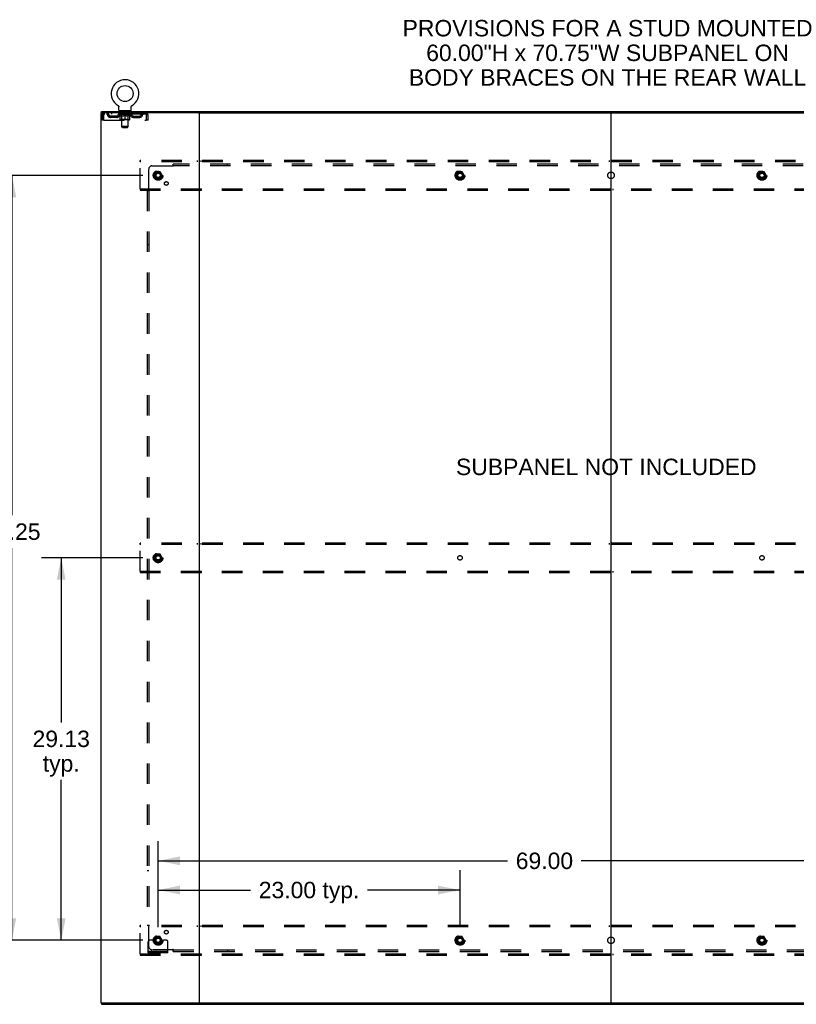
# Model space of a CAD drawing. Header units: inches. Extents: x 0 to 283, y 0 to 183.
# Tile 75 of 76: x 194 to 253, y 61 to 136. Entities that reach past the tile are written whole.
import ezdxf

# ---------------------------------------------------------------- set-up
doc = ezdxf.new("R2010")
doc.units = ezdxf.units.IN
doc.header["$LTSCALE"] = 15.583333
doc.header["$MEASUREMENT"] = 0
doc.linetypes.add('DOT', pattern=[0.2, 0.1, -0.1])
doc.linetypes.add('HIDDEN', pattern=[0.2, 0.1, -0.1])
doc.layers.get('0').update_dxf_attribs({"linetype": 'CONTINUOUS'})
for name, color, linetype in [('DEFAULT_2', 8, 'HIDDEN'), ('DIMENSIONS', 7, 'CONTINUOUS'), ('SUBPANEL', 7, 'CONTINUOUS')]:
    doc.layers.add(name, color=color, linetype=linetype)
doc.styles.get("Standard").update_dxf_attribs({"font": 'arial.ttf'})
doc.dimstyles.new('DIMSTYLE_1', dxfattribs={"dimtxt": 1.25, "dimasz": 1.666667, "dimexe": 0.09, "dimexo": 0.07, "dimgap": 0.0375, "dimtad": 0, "dimtih": 1, "dimtoh": 1, "dimzin": 4, "dimdsep": 46, "dimtxsty": 'Standard', "dimblk": '_FILLED', "dimblk1": '_FILLED', "dimblk2": '_FILLED', "dimcen": 0.09, "dimadec": 3, "dimazin": 1, "dimtfac": 1, "dimtdec": 3, "dimtofl": 0, "dimtmove": 0, "dimatfit": 3, "dimldrblk": '_FILLED', "dimfxl": 0, "dimtolj": 1, "dimtzin": 4, "dimarcsym": 0})

# ---------------------------------------------------------------- blocks, each defined once
blk = doc.blocks.new('_FILLED')
at = {"color": 0, "linetype": 'ByBlock'}
blk.add_solid([(0, 0), (-1, 0.2), (-1, -0.2)], dxfattribs=at)
blk = doc.blocks.new('*D3')
at = {"layer": 'DIMENSIONS', "color": 2, "linetype": 'Continuous'}
for p, q in [((204.822, 67.171), (204.822, 71.498)), ((227.822, 67.171), (227.822, 71.498)), ((204.822, 69.998), (211.866, 69.998)), ((227.822, 69.998), (220.779, 69.998))]:
    blk.add_line(p, q, dxfattribs=at)
at = {"layer": 'DIMENSIONS', "color": 2, "linetype": 'Continuous', "xscale": 1.6666666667, "yscale": 1.6666666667, "zscale": 1.6666666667, "rotation": 180}
blk.add_blockref('_FILLED', (204.822, 69.998), dxfattribs=at)
at = {"layer": 'DIMENSIONS', "color": 2, "linetype": 'Continuous', "xscale": 1.6666666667, "yscale": 1.6666666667, "zscale": 1.6666666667}
blk.add_blockref('_FILLED', (227.822, 69.998), dxfattribs=at)
at = {"layer": 'DIMENSIONS', "color": 2, "linetype": 'Continuous', "insert": (216.322, 70.623), "char_height": 1.25, "width": 7.66264, "attachment_point": 2, "line_spacing_factor": 0.9}
blk.add_mtext('23.00 typ.', dxfattribs=at)
blk = doc.blocks.new('*D4')
at = {"layer": 'DIMENSIONS', "color": 2, "linetype": 'Continuous'}
for p, q in [((203.656, 124.42), (192.179, 124.42)), ((193.679, 124.42), (193.679, 98.537)), ((193.679, 66.17), (193.679, 96.037)), ((203.656, 66.17), (192.179, 66.17))]:
    blk.add_line(p, q, dxfattribs=at)
at = {"layer": 'DIMENSIONS', "color": 2, "linetype": 'Continuous', "xscale": 1.6666666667, "yscale": 1.6666666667, "zscale": 1.6666666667}
for p, rotation in [((193.679, 124.42), 90), ((193.679, 66.17), 270)]:
    blk.add_blockref('_FILLED', p, dxfattribs=dict(at, rotation=rotation))
at = {"layer": 'DIMENSIONS', "color": 2, "linetype": 'Continuous', "insert": (193.679, 97.912), "char_height": 1.25, "width": 4.36803, "attachment_point": 2, "line_spacing_factor": 0.9}
blk.add_mtext('58.25', dxfattribs=at)
blk = doc.blocks.new('*D5')
at = {"layer": 'DIMENSIONS', "color": 2, "linetype": 'Continuous'}
for p, q in [((204.822, 67.171), (204.822, 73.721)), ((273.822, 67.171), (273.822, 73.721)), ((204.822, 72.221), (231.443, 72.221)), ((273.822, 72.221), (237.061, 72.221))]:
    blk.add_line(p, q, dxfattribs=at)
at = {"layer": 'DIMENSIONS', "color": 2, "linetype": 'Continuous', "xscale": 1.6666666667, "yscale": 1.6666666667, "zscale": 1.6666666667, "rotation": 180}
blk.add_blockref('_FILLED', (204.822, 72.221), dxfattribs=at)
at = {"layer": 'DIMENSIONS', "color": 2, "linetype": 'Continuous', "xscale": 1.6666666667, "yscale": 1.6666666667, "zscale": 1.6666666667}
blk.add_blockref('_FILLED', (273.822, 72.221), dxfattribs=at)
at = {"layer": 'DIMENSIONS', "color": 2, "linetype": 'Continuous', "insert": (234.252, 72.846), "char_height": 1.25, "width": 4.36803, "attachment_point": 2, "line_spacing_factor": 0.9}
blk.add_mtext('69.00', dxfattribs=at)
blk = doc.blocks.new('*D6')
at = {"layer": 'DIMENSIONS', "color": 2, "linetype": 'Continuous'}
for p, q in [((203.656, 95.295), (195.94, 95.295)), ((197.44, 95.295), (197.44, 82.76)), ((197.44, 66.17), (197.44, 78.385)), ((203.656, 66.17), (195.94, 66.17))]:
    blk.add_line(p, q, dxfattribs=at)
at = {"layer": 'DIMENSIONS', "color": 2, "linetype": 'Continuous', "xscale": 1.6666666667, "yscale": 1.6666666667, "zscale": 1.6666666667}
for p, rotation in [((197.44, 95.295), 90), ((197.44, 66.17), 270)]:
    blk.add_blockref('_FILLED', p, dxfattribs=dict(at, rotation=rotation))
at = {"layer": 'DIMENSIONS', "color": 2, "linetype": 'Continuous', "insert": (197.44, 82.135), "char_height": 1.25, "width": 4.36803, "attachment_point": 2, "line_spacing_factor": 0.9}
blk.add_mtext('29.13\\Ptyp.', dxfattribs=at)

msp = doc.modelspace()

# ---------------------------------------------------------------- linework, layer by layer
at = {"color": 7, "linetype": 'Continuous'}
for p, q in [((201.765, 129.741), (201.765, 129.741)), ((201.765, 129.741), (201.768, 129.739)), ((201.768, 129.739), (201.771, 129.738)), ((201.771, 129.738), (201.772, 129.737)), ((201.772, 129.737), (201.776, 129.734)), ((201.776, 129.734), (201.779, 129.731)), ((201.779, 129.731), (201.783, 129.729)), ((201.783, 129.729), (201.786, 129.726)), ((201.786, 129.726), (201.789, 129.723)), ((201.789, 129.723), (201.792, 129.72)), ((201.792, 129.72), (201.795, 129.716)), ((201.795, 129.716), (201.798, 129.713)), ((202.805, 129.713), (202.808, 129.716)), ((202.808, 129.716), (202.811, 129.72)), ((202.811, 129.72), (202.814, 129.723)), ((202.814, 129.723), (202.817, 129.726)), ((202.817, 129.726), (202.82, 129.729)), ((202.82, 129.729), (202.823, 129.731)), ((202.823, 129.731), (202.827, 129.734)), ((202.827, 129.734), (202.83, 129.737)), ((202.83, 129.737), (202.832, 129.738)), ((202.83, 129.737), (202.832, 129.738)), ((202.832, 129.738), (202.835, 129.739)), ((202.835, 129.739), (202.838, 129.741)), ((202.838, 129.741), (202.838, 129.741)), ((200.499, 129.191), (200.499, 129.295)), ((201.798, 129.713), (201.8, 129.71)), ((201.8, 129.71), (201.803, 129.706)), ((201.803, 129.706), (201.805, 129.703)), ((201.805, 129.703), (201.808, 129.699)), ((201.808, 129.699), (201.81, 129.695)), ((201.81, 129.695), (201.812, 129.691)), ((201.812, 129.692), (201.814, 129.688)), ((201.814, 129.688), (201.816, 129.684)), ((201.816, 129.684), (201.818, 129.68)), ((201.817, 129.68), (201.819, 129.676)), ((201.819, 129.676), (201.82, 129.671)), ((201.826, 129.642), (201.826, 129.637)), ((201.826, 129.637), (201.826, 129.634)), ((201.826, 129.385), (201.826, 129.634)), ((201.864, 129.325), (201.864, 129.295)), ((202.739, 129.325), (201.864, 129.325)), ((202.739, 129.325), (202.739, 129.295)), ((202.776, 129.385), (202.776, 129.634)), ((202.781, 129.667), (202.782, 129.672)), ((202.782, 129.671), (202.784, 129.676)), ((202.784, 129.676), (202.785, 129.68)), ((202.785, 129.68), (202.787, 129.684)), ((202.787, 129.684), (202.789, 129.688)), ((202.789, 129.688), (202.791, 129.692)), ((202.79, 129.691), (202.793, 129.695)), ((202.793, 129.695), (202.795, 129.699)), ((202.795, 129.699), (202.797, 129.703)), ((202.797, 129.703), (202.8, 129.706)), ((202.8, 129.706), (202.802, 129.71)), ((202.802, 129.71), (202.805, 129.713)), ((207.888, 129.191), (270.756, 129.191)), ((239.322, 129.191), (239.322, 61.399)), ((200.499, 61.399), (200.499, 61.295)), ((207.888, 61.399), (270.756, 61.399))]:
    msp.add_line(p, q, dxfattribs=at)
at = {"color": 3, "linetype": 'Continuous'}
for p, q in [((200.447, 129.191), (200.447, 61.399)), ((207.888, 129.191), (200.447, 129.191)), ((200.499, 129.295), (278.145, 129.295)), ((207.947, 129.191), (207.947, 61.399)), ((200.447, 61.399), (207.888, 61.399)), ((200.499, 61.295), (278.145, 61.295))]:
    msp.add_line(p, q, dxfattribs=at)
at = {"color": 7, "linetype": 'Continuous'}
for points in [[(201.82, 129.672), (201.822, 129.667), (201.823, 129.663), (201.824, 129.659), (201.825, 129.655), (201.825, 129.65), (201.826, 129.646), (201.826, 129.642), (201.826, 129.637)], [(202.776, 129.634), (202.776, 129.637), (202.777, 129.642), (202.777, 129.646), (202.777, 129.65), (202.778, 129.655), (202.779, 129.659), (202.78, 129.663), (202.781, 129.667)], [(202.776, 129.637), (202.777, 129.642), (202.777, 129.646), (202.777, 129.65), (202.778, 129.655)]]:
    msp.add_lwpolyline(points, dxfattribs=at)
msp.add_circle((202.301, 130.649), 0.609, dxfattribs=at)
for centre, radius, start, end in [((202.301, 130.649), 1.054, 300.39933, 239.60066), ((201.886, 129.385), 0.06, 180, 270), ((202.716, 129.385), 0.06, 270, 360)]:
    msp.add_arc(centre, radius, start, end, dxfattribs=at)
at = {"layer": 'DEFAULT_2', "color": 8, "linetype": 'HIDDEN'}
for p, q in [((201.771, 129.738), (201.772, 129.737)), ((200.551, 129.024), (200.551, 128.628)), ((200.551, 129.024), (200.655, 129.024)), ((200.655, 129.024), (200.655, 128.628)), ((200.685, 128.628), (200.685, 129.024)), ((200.718, 129.191), (200.718, 129.087)), ((203.884, 129.087), (200.718, 129.087)), ((201.27, 129.191), (201.27, 129.087)), ((201.795, 129.049), (201.795, 129.087)), ((201.922, 128.96), (201.795, 129.049)), ((202.807, 129.049), (201.795, 129.049)), ((201.803, 129.081), (201.803, 129.087)), ((201.81, 129.079), (201.81, 129.081)), ((201.81, 129.079), (202.793, 129.079)), ((201.817, 129.079), (201.817, 129.081)), ((201.818, 129.079), (201.818, 129.081)), ((201.826, 129.081), (201.826, 129.087)), ((201.839, 129.079), (201.839, 129.081)), ((201.84, 129.079), (201.84, 129.081)), ((201.863, 129.081), (201.863, 129.087)), ((201.864, 129.087), (201.864, 129.191)), ((201.874, 129.079), (201.874, 129.081)), ((201.877, 129.079), (201.877, 129.081)), ((202.04, 129.081), (201.879, 129.081)), ((201.914, 129.081), (201.914, 129.087)), ((201.915, 129.079), (201.915, 129.081)), ((201.915, 129.079), (201.915, 129.081)), ((201.918, 129.079), (201.918, 129.081)), ((201.923, 129.079), (201.923, 129.081)), ((201.923, 129.079), (201.923, 129.081)), ((201.926, 129.079), (201.926, 129.081)), ((201.929, 129.079), (201.929, 129.082)), ((201.931, 128.67), (201.931, 128.995)), ((201.932, 129.079), (201.932, 129.081)), ((201.944, 129.079), (201.944, 129.081)), ((201.956, 129.325), (201.956, 129.295)), ((201.958, 129.079), (201.958, 129.083)), ((201.958, 129.079), (201.958, 129.081)), ((201.975, 129.079), (201.975, 129.081)), ((201.976, 129.081), (201.976, 129.087)), ((201.984, 129.079), (201.984, 129.081)), ((201.987, 129.079), (201.987, 129.081)), ((201.991, 129.235), (201.991, 129.315)), ((201.994, 129.079), (201.994, 129.081)), ((202.06, 129.225), (202.001, 129.225)), ((202.003, 129.079), (202.003, 129.084)), ((202.016, 129.079), (202.016, 129.081)), ((202.018, 129.079), (202.018, 129.081)), ((202.04, 129.079), (202.04, 129.081)), ((202.094, 129.081), (202.044, 129.081)), ((202.048, 129.081), (202.048, 129.087)), ((202.051, 128.672), (202.051, 129.047)), ((202.052, 128.135), (202.052, 129.215)), ((202.054, 129.079), (202.054, 129.081)), ((202.057, 129.079), (202.057, 129.081)), ((202.062, 129.079), (202.062, 129.085)), ((202.065, 129.079), (202.065, 129.081)), ((202.074, 129.079), (202.074, 129.081)), ((202.094, 129.079), (202.094, 129.081)), ((202.153, 129.081), (202.106, 129.081)), ((202.122, 129.079), (202.122, 129.081)), ((202.128, 129.081), (202.128, 129.087)), ((202.131, 129.079), (202.131, 129.081)), ((202.133, 129.079), (202.133, 129.086)), ((202.135, 129.079), (202.135, 129.081)), ((202.141, 129.079), (202.141, 129.081)), ((202.153, 129.079), (202.153, 129.081)), ((202.218, 129.081), (202.174, 129.081)), ((202.185, 129.079), (202.185, 129.081)), ((202.21, 129.081), (202.272, 129.085)), ((202.213, 129.081), (202.213, 129.087)), ((202.214, 129.086), (202.213, 129.087)), ((202.214, 129.081), (202.214, 129.086)), ((202.214, 129.079), (202.214, 129.081)), ((202.217, 129.079), (202.217, 129.081)), ((202.218, 129.079), (202.218, 129.081)), ((202.218, 129.079), (202.218, 129.081)), ((202.246, 129.081), (202.298, 129.081)), ((202.251, 129.079), (202.251, 129.081)), ((202.255, 129.081), (202.255, 129.084)), ((202.272, 129.081), (202.272, 129.085)), ((202.285, 129.079), (202.285, 129.081)), ((202.299, 129.081), (202.299, 129.081)), ((202.299, 129.079), (202.299, 129.081)), ((202.299, 129.079), (202.299, 129.081)), ((202.301, 129.081), (202.301, 129.087)), ((202.301, 129.087), (202.393, 129.081)), ((202.301, 128.64), (202.301, 128.995)), ((202.303, 129.079), (202.303, 129.081)), ((202.303, 129.079), (202.303, 129.081)), ((202.303, 129.081), (202.303, 129.081)), ((202.318, 129.079), (202.318, 129.081)), ((202.318, 129.081), (202.356, 129.081)), ((202.352, 129.079), (202.352, 129.081)), ((202.385, 129.079), (202.385, 129.081)), ((202.385, 129.079), (202.385, 129.081)), ((202.385, 129.081), (202.428, 129.081)), ((202.386, 129.079), (202.386, 129.081)), ((202.389, 129.081), (202.389, 129.087)), ((202.389, 129.086), (202.389, 129.087)), ((202.389, 129.081), (202.389, 129.086)), ((202.389, 129.079), (202.389, 129.081)), ((202.418, 129.079), (202.418, 129.081)), ((202.449, 129.079), (202.449, 129.081)), ((202.449, 129.081), (202.496, 129.081)), ((202.461, 129.079), (202.461, 129.081)), ((202.467, 129.079), (202.467, 129.081)), ((202.47, 129.079), (202.47, 129.086)), ((202.471, 129.079), (202.471, 129.081)), ((202.474, 129.081), (202.474, 129.087)), ((202.48, 129.079), (202.48, 129.081)), ((202.509, 129.079), (202.509, 129.081)), ((202.509, 129.081), (202.559, 129.081)), ((202.528, 129.079), (202.528, 129.081)), ((202.537, 129.079), (202.537, 129.081)), ((202.54, 129.079), (202.54, 129.085)), ((202.601, 129.225), (202.542, 129.225)), ((202.545, 129.079), (202.545, 129.081)), ((202.549, 129.079), (202.549, 129.081)), ((202.55, 128.135), (202.55, 129.215)), ((202.551, 128.672), (202.551, 129.047)), ((202.554, 129.081), (202.554, 129.087)), ((202.563, 129.079), (202.563, 129.081)), ((202.563, 129.081), (202.724, 129.081)), ((202.584, 129.079), (202.584, 129.081)), ((202.587, 129.079), (202.587, 129.081)), ((202.599, 129.079), (202.599, 129.084)), ((202.608, 129.079), (202.608, 129.081)), ((202.611, 129.235), (202.611, 129.315)), ((202.616, 129.079), (202.616, 129.081)), ((202.619, 129.079), (202.619, 129.081)), ((202.627, 129.081), (202.627, 129.087)), ((202.628, 129.079), (202.628, 129.081)), ((202.644, 129.079), (202.644, 129.083)), ((202.644, 129.079), (202.644, 129.081)), ((202.646, 129.325), (202.646, 129.295)), ((202.659, 129.079), (202.659, 129.081)), ((202.67, 129.079), (202.67, 129.081)), ((202.672, 128.67), (202.672, 128.995)), ((202.674, 129.079), (202.674, 129.082)), ((202.676, 129.079), (202.676, 129.081)), ((202.679, 129.079), (202.679, 129.081)), ((202.679, 129.079), (202.679, 129.081)), ((202.68, 128.96), (202.807, 129.049)), ((202.685, 129.079), (202.685, 129.081)), ((202.687, 129.079), (202.687, 129.081)), ((202.688, 129.079), (202.688, 129.081)), ((202.689, 129.081), (202.689, 129.087)), ((202.726, 129.079), (202.726, 129.081)), ((202.728, 129.079), (202.728, 129.081)), ((202.739, 129.087), (202.739, 129.191)), ((202.74, 129.081), (202.74, 129.087)), ((202.762, 129.079), (202.762, 129.081)), ((202.764, 129.079), (202.764, 129.081)), ((202.777, 129.081), (202.777, 129.087)), ((202.785, 129.079), (202.785, 129.081)), ((202.786, 129.079), (202.786, 129.081)), ((202.793, 129.079), (202.793, 129.081)), ((202.8, 129.081), (202.8, 129.087)), ((202.807, 129.049), (202.807, 129.087)), ((203.333, 129.191), (203.333, 129.087)), ((203.884, 129.191), (203.884, 129.087)), ((203.887, 129.189), (203.884, 129.191)), ((203.913, 129.038), (203.917, 129.024)), ((203.917, 129.024), (203.917, 128.628)), ((203.947, 128.628), (203.947, 129.024)), ((204.051, 129.024), (203.947, 129.024)), ((204.051, 128.628), (204.051, 129.024)), ((200.655, 128.628), (200.551, 128.628)), ((200.685, 128.628), (203.917, 128.628)), ((201.187, 128.836), (201.187, 128.94)), ((201.67, 128.94), (201.187, 128.94)), ((201.67, 128.836), (201.187, 128.836)), ((201.437, 128.836), (201.437, 128.94)), ((201.922, 128.96), (201.931, 128.96)), ((202.642, 128.64), (201.96, 128.64)), ((202.051, 128.672), (202.019, 128.64)), ((202.045, 128.96), (202.188, 128.96)), ((202.551, 128.672), (202.051, 128.672)), ((202.414, 128.96), (202.558, 128.96)), ((202.551, 128.672), (202.583, 128.64)), ((202.672, 128.96), (202.68, 128.96)), ((202.933, 128.94), (203.416, 128.94)), ((202.933, 128.836), (203.416, 128.836)), ((203.166, 128.836), (203.166, 128.94)), ((203.416, 128.836), (203.416, 128.94)), ((204.051, 128.628), (203.947, 128.628)), ((202.112, 128.075), (202.052, 128.135)), ((202.55, 128.135), (202.052, 128.135)), ((202.112, 128.075), (202.49, 128.075)), ((202.49, 128.075), (202.55, 128.135)), ((203.447, 125.441), (203.447, 125.545)), ((275.197, 125.545), (203.447, 125.545)), ((203.447, 123.399), (203.447, 125.441)), ((275.197, 125.441), (203.447, 125.441)), ((207.797, 125.545), (207.797, 125.441)), ((208.097, 125.441), (208.097, 125.545)), ((239.172, 125.545), (239.172, 125.441)), ((239.472, 125.441), (239.472, 125.545)), ((204.659, 124.692), (204.505, 124.425)), ((204.977, 124.697), (204.668, 124.697)), ((205.14, 124.425), (204.985, 124.692)), ((227.659, 124.692), (227.505, 124.425)), ((227.977, 124.697), (227.668, 124.697)), ((228.14, 124.425), (227.985, 124.692)), ((250.659, 124.692), (250.505, 124.425)), ((250.977, 124.697), (250.668, 124.697)), ((251.14, 124.425), (250.985, 124.692)), ((204.505, 124.415), (204.659, 124.147)), ((204.977, 124.142), (204.668, 124.142)), ((204.985, 124.147), (205.14, 124.415)), ((227.505, 124.415), (227.659, 124.147)), ((227.977, 124.142), (227.668, 124.142)), ((227.985, 124.147), (228.14, 124.415)), ((250.505, 124.415), (250.659, 124.147)), ((250.977, 124.142), (250.668, 124.142)), ((250.985, 124.147), (251.14, 124.415)), ((203.447, 123.399), (203.447, 123.295)), ((203.447, 123.399), (275.197, 123.399)), ((203.447, 123.295), (275.197, 123.295)), ((207.797, 123.399), (207.797, 123.295)), ((208.097, 123.399), (208.097, 123.295)), ((239.172, 123.399), (239.172, 123.295)), ((239.472, 123.399), (239.472, 123.295)), ((203.447, 96.316), (203.447, 96.42)), ((275.197, 96.42), (203.447, 96.42)), ((203.447, 94.274), (203.447, 96.316)), ((275.197, 96.316), (203.447, 96.316)), ((207.797, 96.42), (207.797, 96.316)), ((208.097, 96.316), (208.097, 96.42)), ((239.172, 96.42), (239.172, 96.316)), ((239.472, 96.316), (239.472, 96.42)), ((204.659, 95.567), (204.505, 95.3)), ((204.505, 95.29), (204.659, 95.022)), ((204.977, 95.572), (204.668, 95.572)), ((205.14, 95.3), (204.985, 95.567)), ((204.985, 95.022), (205.14, 95.29)), ((204.977, 95.017), (204.668, 95.017)), ((203.447, 94.274), (203.447, 94.17)), ((203.447, 94.274), (275.197, 94.274)), ((203.447, 94.17), (275.197, 94.17)), ((207.797, 94.274), (207.797, 94.17)), ((208.097, 94.274), (208.097, 94.17)), ((239.172, 94.274), (239.172, 94.17)), ((239.472, 94.274), (239.472, 94.17)), ((203.447, 67.191), (203.447, 67.295)), ((275.197, 67.295), (203.447, 67.295)), ((203.447, 65.149), (203.447, 67.191)), ((275.197, 67.191), (203.447, 67.191)), ((207.797, 67.295), (207.797, 67.191)), ((208.097, 67.191), (208.097, 67.295)), ((239.172, 67.295), (239.172, 67.191)), ((239.472, 67.191), (239.472, 67.295)), ((204.072, 65.222), (204.072, 66.045)), ((204.286, 66.17), (204.197, 66.17)), ((204.408, 66.17), (204.286, 66.17)), ((204.647, 66.17), (204.408, 66.17)), ((204.659, 66.442), (204.505, 66.175)), ((204.505, 66.165), (204.659, 65.897)), ((204.977, 66.447), (204.668, 66.447)), ((205.14, 66.175), (204.985, 66.442)), ((204.985, 65.897), (205.14, 66.165)), ((204.997, 66.17), (205.237, 66.17)), ((205.358, 66.17), (205.237, 66.17)), ((205.447, 66.17), (205.358, 66.17)), ((205.572, 65.222), (205.572, 66.045)), ((227.659, 66.442), (227.505, 66.175)), ((227.505, 66.165), (227.659, 65.897)), ((227.977, 66.447), (227.668, 66.447)), ((228.14, 66.175), (227.985, 66.442)), ((227.985, 65.897), (228.14, 66.165)), ((250.659, 66.442), (250.505, 66.175)), ((250.505, 66.165), (250.659, 65.897)), ((250.977, 66.447), (250.668, 66.447)), ((251.14, 66.175), (250.985, 66.442)), ((250.985, 65.897), (251.14, 66.165)), ((205.572, 65.326), (204.072, 65.326)), ((204.319, 65.222), (204.319, 65.326)), ((204.575, 65.222), (204.575, 65.326)), ((204.977, 65.892), (204.668, 65.892)), ((205.069, 65.222), (205.069, 65.326)), ((205.325, 65.222), (205.325, 65.326)), ((227.977, 65.892), (227.668, 65.892)), ((250.977, 65.892), (250.668, 65.892)), ((203.447, 65.149), (203.447, 65.045)), ((203.447, 65.149), (275.197, 65.149)), ((203.447, 65.045), (275.197, 65.045)), ((205.572, 65.222), (204.072, 65.222)), ((207.797, 65.149), (207.797, 65.045)), ((208.097, 65.149), (208.097, 65.045)), ((239.172, 65.149), (239.172, 65.045)), ((239.472, 65.149), (239.472, 65.045))]:
    msp.add_line(p, q, dxfattribs=at)
for points in [[(200.718, 129.191), (200.716, 129.189), (200.714, 129.186), (200.711, 129.181), (200.709, 129.174), (200.707, 129.165), (200.704, 129.154), (200.702, 129.142), (200.699, 129.128), (200.697, 129.112), (200.695, 129.096), (200.692, 129.079), (200.69, 129.061), (200.688, 129.042), (200.685, 129.024)], [(200.718, 129.087), (200.716, 129.086), (200.714, 129.085), (200.711, 129.083), (200.709, 129.08), (200.707, 129.077), (200.704, 129.073), (200.702, 129.068), (200.699, 129.063), (200.697, 129.057), (200.695, 129.051), (200.692, 129.044), (200.69, 129.038), (200.685, 129.024)], [(202.051, 128.96), (202.031, 128.964), (202.011, 128.968), (201.991, 128.973), (201.971, 128.98), (201.951, 128.987), (201.931, 128.995)], [(201.931, 128.994), (201.95, 128.986), (201.97, 128.979), (201.989, 128.973), (202.007, 128.968), (202.026, 128.964), (202.045, 128.96)], [(202.301, 128.995), (202.281, 128.987), (202.26, 128.98), (202.24, 128.974), (202.22, 128.968), (202.2, 128.964), (202.181, 128.96)], [(202.188, 128.96), (202.207, 128.964), (202.226, 128.968), (202.244, 128.973), (202.263, 128.979), (202.282, 128.986), (202.301, 128.994)], [(202.422, 128.96), (202.402, 128.964), (202.382, 128.968), (202.362, 128.974), (202.342, 128.98), (202.322, 128.987), (202.301, 128.995)], [(202.301, 128.994), (202.321, 128.986), (202.34, 128.979), (202.359, 128.973), (202.377, 128.968), (202.396, 128.964), (202.414, 128.96)], [(202.672, 128.995), (202.651, 128.987), (202.631, 128.98), (202.611, 128.973), (202.591, 128.968), (202.572, 128.964), (202.552, 128.96)], [(202.558, 128.96), (202.577, 128.964), (202.595, 128.968), (202.614, 128.974), (202.633, 128.98), (202.652, 128.986), (202.672, 128.994)], [(203.894, 129.08), (203.891, 129.083), (203.889, 129.085), (203.887, 129.086), (203.884, 129.087)], [(203.887, 129.189), (203.889, 129.186), (203.891, 129.181), (203.894, 129.174), (203.896, 129.165), (203.898, 129.154), (203.901, 129.142), (203.903, 129.128), (203.906, 129.112), (203.908, 129.096), (203.91, 129.079), (203.913, 129.061), (203.915, 129.042), (203.917, 129.024)], [(203.894, 129.08), (203.896, 129.077), (203.898, 129.073), (203.901, 129.068), (203.903, 129.063), (203.906, 129.057), (203.908, 129.051), (203.91, 129.044), (203.913, 129.038)]]:
    msp.add_lwpolyline(points, dxfattribs=at)
for centre, radius in [((204.822, 124.42), 0.372), ((204.822, 124.42), 0.356), ((204.822, 124.42), 0.312), ((204.822, 124.42), 0.204), ((204.822, 124.42), 0.188), ((204.822, 124.42), 0.183), ((204.822, 124.42), 0.165), ((227.822, 124.42), 0.372), ((227.822, 124.42), 0.356), ((227.822, 124.42), 0.312), ((227.822, 124.42), 0.204), ((227.822, 124.42), 0.188), ((227.822, 124.42), 0.183), ((227.822, 124.42), 0.165), ((250.822, 124.42), 0.372), ((250.822, 124.42), 0.356), ((250.822, 124.42), 0.312), ((250.822, 124.42), 0.204), ((250.822, 124.42), 0.188), ((250.822, 124.42), 0.183), ((250.822, 124.42), 0.165), ((204.822, 95.295), 0.372), ((204.822, 95.295), 0.356), ((204.822, 95.295), 0.312), ((204.822, 95.295), 0.204), ((204.822, 95.295), 0.188), ((204.822, 95.295), 0.183), ((204.822, 95.295), 0.165), ((204.822, 66.17), 0.372), ((204.822, 66.17), 0.356), ((204.822, 66.17), 0.312), ((204.822, 66.17), 0.204), ((204.822, 66.17), 0.188), ((204.822, 66.17), 0.183), ((204.822, 66.17), 0.165), ((227.822, 66.17), 0.372), ((227.822, 66.17), 0.356), ((227.822, 66.17), 0.312), ((227.822, 66.17), 0.204), ((227.822, 66.17), 0.188), ((227.822, 66.17), 0.183), ((227.822, 66.17), 0.165), ((250.822, 66.17), 0.372), ((250.822, 66.17), 0.356), ((250.822, 66.17), 0.312), ((250.822, 66.17), 0.204), ((250.822, 66.17), 0.188), ((250.822, 66.17), 0.183), ((250.822, 66.17), 0.165)]:
    msp.add_circle(centre, radius, dxfattribs=at)
at = {"layer": 'DEFAULT_2', "color": 8, "linetype": 'DOT'}
for centre in [(204.822, 124.42), (227.822, 124.42), (250.822, 124.42), (204.822, 95.295), (227.822, 95.295), (250.822, 95.295), (204.822, 66.17), (227.822, 66.17), (250.822, 66.17)]:
    msp.add_circle(centre, 0.17, dxfattribs=at)
at = {"layer": 'DEFAULT_2', "color": 8, "linetype": 'HIDDEN'}
for centre, radius, start, end in [((200.718, 129.024), 0.167, 90, 180), ((200.718, 129.024), 0.063, 90, 180), ((200.898, 129.024), 0.167, 8.07163, 90), ((200.898, 129.024), 0.0625, 7.98631, 90), ((201.187, 129.065), 0.229, 187.98631, 270), ((201.187, 129.065), 0.125, 188.07163, 270), ((201.67, 129.065), 0.125, 270, 351.92837), ((201.67, 129.065), 0.229, 270, 352.01369), ((201.959, 129.024), 0.167, 90, 171.92837), ((201.958, 129.024), 0.0625, 90, 172.01369), ((201.981, 129.315), 0.01, 0, 90), ((202.001, 129.235), 0.01, 180, 270), ((202.019, 129.047), 0.0318, 0, 90), ((202.042, 129.215), 0.01, 0, 90), ((202.56, 129.215), 0.01, 90, 180), ((202.583, 129.047), 0.0318, 90, 180), ((202.601, 129.235), 0.01, 270, 360), ((202.621, 129.315), 0.01, 90, 180), ((202.644, 129.024), 0.167, 8.07163, 90), ((202.644, 129.024), 0.0625, 7.98631, 90), ((202.933, 129.065), 0.229, 187.98631, 270), ((202.933, 129.065), 0.125, 188.07163, 270), ((203.416, 129.065), 0.125, 270, 351.92837), ((203.416, 129.065), 0.229, 270, 352.01369), ((203.705, 129.024), 0.167, 90, 171.92837), ((203.705, 129.024), 0.0625, 90, 172.01369), ((203.884, 129.024), 0.167, 0, 90), ((203.884, 129.024), 0.063, 0, 90), ((201.96, 128.67), 0.0296, 180, 270), ((202.642, 128.67), 0.0296, 270, 360), ((204.668, 124.687), 0.01, 90.01235, 149.98915), ((204.977, 124.687), 0.01, 30.01204, 89.98872), ((227.668, 124.687), 0.01, 90.01235, 149.98915), ((227.977, 124.687), 0.01, 30.01204, 89.98872), ((250.668, 124.687), 0.01, 90.01235, 149.98915), ((250.977, 124.687), 0.01, 30.01204, 89.98872), ((204.513, 124.42), 0.01, 150.01268, 209.98829), ((204.668, 124.152), 0.01, 210.01204, 269.98872), ((204.977, 124.152), 0.01, 270.01235, 329.98915), ((205.131, 124.42), 0.01, 330.01268, 29.98829), ((227.513, 124.42), 0.01, 150.01268, 209.98829), ((227.668, 124.152), 0.01, 210.01204, 269.98872), ((227.977, 124.152), 0.01, 270.01235, 329.98915), ((228.131, 124.42), 0.01, 330.01268, 29.98829), ((250.513, 124.42), 0.01, 150.01268, 209.98829), ((250.668, 124.152), 0.01, 210.01204, 269.98872), ((250.977, 124.152), 0.01, 270.01235, 329.98915), ((251.131, 124.42), 0.01, 330.01268, 29.98829), ((204.513, 95.295), 0.01, 150.01268, 209.98829), ((204.668, 95.562), 0.01, 90.01235, 149.98915), ((204.977, 95.562), 0.01, 30.01204, 89.98872), ((205.131, 95.295), 0.01, 330.01268, 29.98829), ((204.668, 95.027), 0.01, 210.01204, 269.98872), ((204.977, 95.027), 0.01, 270.01235, 329.98915), ((204.197, 66.045), 0.125, 90, 180), ((204.513, 66.17), 0.01, 150.01268, 209.98829), ((204.822, 66.17), 0.175, 180, 360), ((204.668, 66.437), 0.01, 90.01235, 149.98915), ((204.977, 66.437), 0.01, 30.01204, 89.98872), ((205.131, 66.17), 0.01, 330.01268, 29.98829), ((205.447, 66.045), 0.125, 0, 90), ((227.513, 66.17), 0.01, 150.01268, 209.98829), ((227.668, 66.437), 0.01, 90.01235, 149.98915), ((227.977, 66.437), 0.01, 30.01204, 89.98872), ((228.131, 66.17), 0.01, 330.01268, 29.98829), ((250.513, 66.17), 0.01, 150.01268, 209.98829), ((250.668, 66.437), 0.01, 90.01235, 149.98915), ((250.977, 66.437), 0.01, 30.01204, 89.98872), ((251.131, 66.17), 0.01, 330.01268, 29.98829), ((204.668, 65.902), 0.01, 210.01204, 269.98872), ((204.977, 65.902), 0.01, 270.01235, 329.98915), ((227.668, 65.902), 0.01, 210.01204, 269.98872), ((227.977, 65.902), 0.01, 270.01235, 329.98915), ((250.668, 65.902), 0.01, 210.01204, 269.98872), ((250.977, 65.902), 0.01, 270.01235, 329.98915)]:
    msp.add_arc(centre, radius, start, end, dxfattribs=at)
for centre, major_axis, ratio, start_param, end_param in [((202.301, 129.087), (0.506, 0.005), 0.05963, 2.96643, 3.140963), ((201.779, 129.077), (0.158, 0), 0.060556, 0.430652, 1.470503), ((202.301, 129.087), (0.506, 0), 0.060556, -3.141593, -2.96706), ((201.779, 129.072), (0.158, 0.002), 0.05963, 1.376596, 1.469874), ((202.301, 129.087), (0.506, 0.011), 0.05688, 2.791345, 2.965878), ((201.76, 129.077), (0.158, 0.002), 0.05963, 0.25549, 1.295341), ((201.815, 129.077), (0.158, -0.002), 0.05963, 0.605815, 1.645666), ((202.301, 129.087), (0.506, -0.005), 0.05963, -2.96643, -2.791898), ((201.815, 129.072), (0.158, 0), 0.060556, 1.551758, 1.645036), ((201.76, 129.072), (0.158, 0.003), 0.05688, 1.20151, 1.294789), ((201.815, 129.073), (0.131, 0.001), 0.05963, 1.065228, 1.614276), ((201.8, 129.073), (0.131, 0.003), 0.05688, 0.890143, 1.43919), ((201.846, 129.073), (0.131, 0), 0.060556, 1.240391, 1.789438), ((202.301, 129.087), (0.506, 0.015), 0.052395, 2.616403, 2.790936), ((201.757, 129.077), (0.158, 0.003), 0.05688, 0.080405, 1.120256), ((201.865, 129.077), (0.158, -0.003), 0.05688, 0.7809, 1.820751), ((202.301, 129.087), (0.506, -0.011), 0.05688, -2.791345, -2.616812), ((201.865, 129.072), (0.158, -0.002), 0.05963, 1.72692, 1.820198), ((201.757, 129.072), (0.158, 0.005), 0.052395, 1.026568, 1.119847), ((201.799, 129.073), (0.131, 0.004), 0.052395, 0.715201, 1.264248), ((201.89, 129.073), (0.131, -0.001), 0.05963, 1.415553, 1.9646), ((202.301, 129.087), (0.506, 0.02), 0.046319, 2.441654, 2.616187), ((201.928, 129.077), (0.158, -0.005), 0.052395, 0.955842, 1.995693), ((202.301, 129.087), (0.506, -0.015), 0.052395, -2.616403, -2.44187), ((201.77, 129.077), (0.158, 0.005), 0.052395, -0.094537, 0.945314), ((201.928, 129.072), (0.158, -0.003), 0.05688, 1.902006, 1.995284), ((201.77, 129.072), (0.158, 0.006), 0.046319, 0.851819, 0.945098), ((201.814, 129.073), (0.131, 0.005), 0.046319, 0.540452, 1.089499), ((201.947, 129.073), (0.131, -0.003), 0.05688, 1.590638, 2.139686), ((202.301, 129.087), (0.506, 0.024), 0.038841, 2.267123, 2.441656), ((202.003, 129.077), (0.158, -0.006), 0.046319, 1.130591, 2.170442), ((201.8, 129.077), (0.158, 0.006), 0.046319, -0.269286, 0.770565), ((202.301, 129.087), (0.506, -0.02), 0.046319, -2.441654, -2.267121), ((202.003, 129.072), (0.158, -0.005), 0.052395, 2.076947, 2.170226), ((201.8, 129.072), (0.158, 0.007), 0.038841, 0.677289, 0.770567), ((201.843, 129.073), (0.131, 0.006), 0.038841, 0.365921, 0.914969), ((202.015, 129.073), (0.131, -0.004), 0.052395, 1.76558, 2.314627), ((202.301, 129.087), (0.506, 0.027), 0.030195, 2.09281, 2.267343), ((202.086, 129.077), (0.158, -0.007), 0.038841, 1.305122, 2.344973), ((201.845, 129.077), (0.158, 0.007), 0.038841, -0.443817, 0.596034), ((202.301, 129.087), (0.506, -0.024), 0.038841, -2.267123, -2.092591), ((202.086, 129.072), (0.158, -0.006), 0.046319, 2.251696, 2.344975), ((201.845, 129.072), (0.158, 0.008), 0.030195, 0.502975, 0.596254), ((201.887, 129.073), (0.131, 0.007), 0.030195, 0.191608, 0.740655), ((202.091, 129.073), (0.131, -0.005), 0.046319, 1.940329, 2.489376), ((201.904, 129.077), (0.158, 0.008), 0.030195, -0.61813, 0.421721), ((202.301, 129.087), (0.506, 0.029), 0.020645, 1.918687, 2.09322), ((202.177, 129.077), (0.158, -0.008), 0.030195, 1.479435, 2.519286), ((202.301, 129.087), (0.506, -0.027), 0.030195, -2.09281, -1.918277), ((202.177, 129.072), (0.158, -0.007), 0.038841, 2.426227, 2.519505), ((201.904, 129.072), (0.158, 0.009), 0.020645, 0.328852, 0.422131), ((201.943, 129.073), (0.131, 0.007), 0.020645, 0.017485, 0.566532), ((202.174, 129.073), (0.131, -0.006), 0.038841, 2.11486, 2.663907), ((201.975, 129.077), (0.158, 0.009), 0.020645, -0.792253, 0.247598), ((202.301, 129.087), (0.506, 0.03), 0.010478, 1.744704, 1.919237), ((202.271, 129.077), (0.158, -0.009), 0.020645, 1.653558, 2.693409), ((202.301, 129.087), (0.506, -0.029), 0.020645, -1.918687, -1.744154), ((202.271, 129.072), (0.158, -0.008), 0.030195, 2.60054, 2.693819), ((201.975, 129.072), (0.158, 0.009), 0.010478, 0.154869, 0.248148), ((202.01, 129.073), (0.131, 0.008), 0.010478, 6.126688, 6.675735), ((202.26, 129.073), (0.131, -0.007), 0.030195, 2.289173, 2.83822), ((202.055, 129.077), (0.158, 0.009), 0.010478, -0.966236, -0.000846), ((202.366, 129.077), (0.158, -0.009), 0.010478, 1.827541, 2.867392), ((202.301, 129.087), (0.506, -0.03), 0.010478, -1.744704, -1.570171), ((202.366, 129.072), (0.158, -0.009), 0.020645, 2.774664, 2.867942), ((202.348, 129.073), (0.131, -0.007), 0.020645, 2.463296, 3.012344), ((202.237, 129.077), (0.158, 0.009), 0.010478, 0.274201, 1.314052), ((202.168, 129.073), (0.131, 0.008), 0.010478, -0.000298, 0.504314), ((202.144, 129.072), (0.158, 0.009), 0.010478, 0.192946, 0.399283), ((202.301, 129.087), (0.506, 0.03), 0.010478, -1.578586, -1.396888), ((202.459, 129.072), (0.158, -0.009), 0.010478, 2.948646, 3.041925), ((202.435, 129.073), (0.131, -0.008), 0.010478, 2.637279, 3.142076), ((202.332, 129.077), (0.158, 0.009), 0.020645, 0.448184, 1.488034), ((202.254, 129.073), (0.131, 0.007), 0.020645, 0.129249, 0.678296), ((202.237, 129.072), (0.158, 0.009), 0.020645, 0.273651, 0.366929), ((202.301, 129.087), (0.506, 0.029), 0.020645, -1.397439, -1.222906), ((202.301, 129.087), (0.506, -0.03), 0.010478, 1.222355, 1.396888), ((202.547, 129.077), (0.158, -0.009), 0.010478, -3.140747, -2.175357), ((202.426, 129.077), (0.158, 0.008), 0.030195, 0.622307, 1.662158), ((202.342, 129.073), (0.131, 0.007), 0.030195, 0.303372, 0.852419), ((202.593, 129.073), (0.131, -0.008), 0.010478, 2.749043, 3.29809), ((202.628, 129.077), (0.158, -0.009), 0.020645, 2.893995, 3.933846), ((202.332, 129.072), (0.158, 0.008), 0.030195, 0.447774, 0.541052), ((202.628, 129.072), (0.158, -0.009), 0.010478, 2.893445, 2.986723), ((202.301, 129.087), (0.506, 0.027), 0.030195, -1.223315, -1.048783), ((202.301, 129.087), (0.506, -0.029), 0.020645, 1.048373, 1.222906), ((202.516, 129.077), (0.158, 0.007), 0.038841, 0.79662, 1.836471), ((202.429, 129.073), (0.131, 0.006), 0.038841, 0.477686, 1.026733), ((202.66, 129.073), (0.131, -0.007), 0.020645, 2.57506, 3.124108), ((202.699, 129.077), (0.158, -0.008), 0.030195, 2.719872, 3.759723), ((202.6, 129.077), (0.158, 0.006), 0.046319, 0.971151, 2.011002), ((202.426, 129.072), (0.158, 0.007), 0.038841, 0.622087, 0.715366), ((202.699, 129.072), (0.158, -0.009), 0.020645, 2.719462, 2.812741), ((202.301, 129.087), (0.506, 0.024), 0.038841, -1.049002, -0.874469), ((202.301, 129.087), (0.506, -0.027), 0.030195, 0.87425, 1.048783), ((202.511, 129.073), (0.131, 0.005), 0.046319, 0.652216, 1.201263), ((202.675, 129.077), (0.158, 0.005), 0.052395, 1.1459, 2.185751), ((202.716, 129.073), (0.131, -0.007), 0.030195, 2.400937, 2.949985), ((202.758, 129.077), (0.158, -0.007), 0.038841, 2.545558, 3.585409), ((202.588, 129.073), (0.131, 0.004), 0.052395, 0.826965, 1.376012), ((202.516, 129.072), (0.158, 0.006), 0.046319, 0.796618, 0.889896), ((202.758, 129.072), (0.158, -0.008), 0.030195, 2.545339, 2.638617), ((202.738, 129.077), (0.158, 0.003), 0.05688, 1.320842, 2.360692), ((202.301, 129.087), (0.506, 0.02), 0.046319, -0.874471, -0.699939), ((202.301, 129.087), (0.506, -0.024), 0.038841, 0.699936, 0.874469), ((202.803, 129.077), (0.158, -0.006), 0.046319, 2.371028, 3.410879), ((202.759, 129.073), (0.131, -0.006), 0.038841, 2.226624, 2.775671), ((202.788, 129.077), (0.158, 0.002), 0.05963, 1.495927, 2.535778), ((202.655, 129.073), (0.131, 0.003), 0.05688, 1.001907, 1.550954), ((202.832, 129.077), (0.158, -0.005), 0.052395, 2.196279, 3.23613), ((202.789, 129.073), (0.131, -0.005), 0.046319, 2.052093, 2.601141), ((202.6, 129.072), (0.158, 0.005), 0.052395, 0.971367, 1.064645), ((202.823, 129.077), (0.158, 0), 0.060556, 1.671089, 2.71094), ((202.803, 129.072), (0.158, -0.007), 0.038841, 2.371026, 2.464304), ((202.846, 129.077), (0.158, -0.003), 0.05688, 2.021337, 3.061188), ((202.301, 129.087), (0.506, 0.015), 0.052395, -0.699723, -0.52519), ((202.301, 129.087), (0.506, -0.02), 0.046319, 0.525406, 0.699939), ((202.843, 129.077), (0.158, -0.002), 0.05963, 1.846251, 2.886102), ((202.712, 129.073), (0.131, 0.001), 0.05963, 1.176993, 1.72604), ((202.803, 129.073), (0.131, -0.004), 0.052395, 1.877344, 2.426392), ((202.757, 129.073), (0.131, 0), 0.060556, 1.352155, 1.901202), ((202.803, 129.073), (0.131, -0.003), 0.05688, 1.702402, 2.25145), ((202.787, 129.073), (0.131, -0.001), 0.05963, 1.527317, 2.076364), ((202.675, 129.072), (0.158, 0.003), 0.05688, 1.146309, 1.239587), ((202.832, 129.072), (0.158, -0.006), 0.046319, 2.196495, 2.289773), ((202.301, 129.087), (0.506, 0.011), 0.05688, -0.524781, -0.350248), ((202.301, 129.087), (0.506, -0.015), 0.052395, 0.350657, 0.52519), ((202.738, 129.072), (0.158, 0.002), 0.05963, 1.321394, 1.414673), ((202.846, 129.072), (0.158, -0.005), 0.052395, 2.021746, 2.115024), ((202.301, 129.087), (0.506, 0.005), 0.05963, -0.349695, -0.175162), ((202.301, 129.087), (0.506, -0.011), 0.05688, 0.175715, 0.350248), ((202.788, 129.072), (0.158, 0), 0.060556, 1.496556, 1.589835), ((202.843, 129.072), (0.158, -0.003), 0.05688, 1.846804, 1.940083), ((202.823, 129.072), (0.158, -0.002), 0.05963, 1.671719, 1.764997), ((202.301, 129.087), (0.506, 0), 0.060556, -0.174533, 0), ((202.301, 129.087), (0.506, -0.005), 0.05963, 0.000629, 0.175162)]:
    msp.add_ellipse(centre, major_axis=major_axis, ratio=ratio, start_param=start_param, end_param=end_param, dxfattribs=at)
at = {"layer": 'SUBPANEL', "color": 8, "linetype": 'HIDDEN'}
for p, q in [((205.979, 125.097), (205.979, 125.263)), ((272.666, 125.263), (205.979, 125.263)), ((210.104, 125.138), (210.104, 125.263)), ((204.104, 123.299), (204.104, 124.888)), ((204.354, 125.138), (205.943, 125.138)), ((205.962, 125.157), (205.954, 125.15)), ((272.666, 125.138), (205.979, 125.138)), ((203.979, 123.263), (203.979, 67.326)), ((203.979, 123.263), (204.144, 123.263)), ((204.104, 123.263), (204.104, 67.326)), ((204.104, 119.138), (203.979, 119.138)), ((204.104, 71.451), (203.979, 71.451)), ((203.979, 67.326), (204.144, 67.326)), ((204.085, 67.309), (204.092, 67.302)), ((204.104, 65.701), (204.104, 67.29)), ((205.943, 65.451), (204.354, 65.451)), ((205.979, 65.326), (205.979, 65.492)), ((205.979, 65.451), (272.666, 65.451)), ((205.979, 65.326), (272.666, 65.326)), ((210.104, 65.451), (210.104, 65.326))]:
    msp.add_line(p, q, dxfattribs=at)
for points in [[(205.954, 125.15), (205.952, 125.148), (205.95, 125.146), (205.948, 125.144), (205.946, 125.142), (205.945, 125.14), (205.943, 125.138)], [(205.956, 125.119), (205.953, 125.124), (205.952, 125.126), (205.95, 125.128), (205.949, 125.131), (205.948, 125.133), (205.946, 125.135), (205.945, 125.137), (205.943, 125.138)], [(205.979, 125.097), (205.977, 125.098), (205.975, 125.099), (205.973, 125.1), (205.972, 125.101), (205.97, 125.102), (205.969, 125.103), (205.967, 125.104), (205.966, 125.106), (205.964, 125.107), (205.963, 125.109), (205.961, 125.111), (205.96, 125.113), (205.959, 125.115), (205.957, 125.117), (205.956, 125.119)], [(205.979, 125.177), (205.977, 125.174), (205.975, 125.172), (205.973, 125.17), (205.972, 125.168), (205.97, 125.166), (205.968, 125.164), (205.966, 125.162), (205.965, 125.16), (205.963, 125.159), (205.962, 125.157)], [(204.065, 123.263), (204.067, 123.265), (204.07, 123.267), (204.072, 123.269), (204.074, 123.27), (204.076, 123.272), (204.078, 123.274), (204.08, 123.275), (204.082, 123.277), (204.083, 123.279), (204.085, 123.28), (204.09, 123.286)], [(204.09, 123.286), (204.092, 123.288), (204.094, 123.29), (204.096, 123.292), (204.098, 123.294), (204.1, 123.295), (204.102, 123.297), (204.104, 123.299)], [(204.118, 123.288), (204.116, 123.29), (204.114, 123.291), (204.111, 123.293), (204.109, 123.294), (204.107, 123.296), (204.105, 123.297), (204.104, 123.299)], [(204.144, 123.263), (204.144, 123.265), (204.143, 123.267), (204.142, 123.268), (204.141, 123.27), (204.14, 123.272), (204.139, 123.273), (204.138, 123.275), (204.136, 123.276), (204.134, 123.278), (204.133, 123.279), (204.131, 123.28), (204.129, 123.282), (204.127, 123.283), (204.125, 123.284), (204.123, 123.286), (204.118, 123.288)], [(204.065, 67.326), (204.067, 67.324), (204.07, 67.322), (204.072, 67.321), (204.074, 67.319), (204.076, 67.317), (204.078, 67.315), (204.08, 67.314), (204.082, 67.312), (204.083, 67.31), (204.085, 67.309)], [(204.092, 67.302), (204.094, 67.3), (204.096, 67.297), (204.098, 67.296), (204.1, 67.294), (204.102, 67.292), (204.104, 67.29)], [(204.123, 67.303), (204.118, 67.301), (204.116, 67.299), (204.114, 67.298), (204.111, 67.296), (204.109, 67.295), (204.107, 67.293), (204.105, 67.292), (204.104, 67.29)], [(204.144, 67.326), (204.144, 67.324), (204.143, 67.322), (204.142, 67.321), (204.141, 67.319), (204.14, 67.317), (204.139, 67.316), (204.138, 67.314), (204.136, 67.313), (204.134, 67.311), (204.133, 67.31), (204.131, 67.309), (204.129, 67.307), (204.127, 67.306), (204.125, 67.305), (204.123, 67.303)], [(205.953, 65.466), (205.952, 65.463), (205.95, 65.461), (205.949, 65.459), (205.948, 65.456), (205.946, 65.454), (205.945, 65.452), (205.943, 65.451)], [(205.956, 65.437), (205.954, 65.439), (205.952, 65.441), (205.95, 65.443), (205.948, 65.445), (205.946, 65.447), (205.945, 65.449), (205.943, 65.451)], [(205.979, 65.492), (205.977, 65.491), (205.975, 65.49), (205.973, 65.489), (205.972, 65.488), (205.97, 65.487), (205.969, 65.486), (205.967, 65.485), (205.966, 65.483), (205.964, 65.482), (205.963, 65.48), (205.961, 65.478), (205.96, 65.476), (205.959, 65.474), (205.957, 65.472), (205.956, 65.47), (205.953, 65.466)], [(205.979, 65.412), (205.977, 65.415), (205.975, 65.417), (205.973, 65.419), (205.972, 65.421), (205.97, 65.423), (205.968, 65.425), (205.966, 65.427), (205.965, 65.429), (205.963, 65.43), (205.962, 65.432), (205.956, 65.437)]]:
    msp.add_lwpolyline(points, dxfattribs=at)
for centre, radius in [((204.822, 124.42), 0.25), ((227.822, 124.42), 0.25), ((239.322, 124.42), 0.25), ((250.822, 124.42), 0.25), ((205.441, 123.801), 0.141), ((204.822, 95.295), 0.25), ((205.441, 66.788), 0.141), ((204.822, 66.17), 0.25), ((227.822, 66.17), 0.25), ((239.322, 66.17), 0.25), ((250.822, 66.17), 0.25)]:
    msp.add_circle(centre, radius, dxfattribs=at)
for centre, start, end in [((204.354, 124.888), 90, 180), ((204.354, 65.701), 180, 270)]:
    msp.add_arc(centre, 0.25, start, end, dxfattribs=at)

# ---------------------------------------------------------------- texts
at = {"layer": 'DIMENSIONS', "color": 2, "linetype": 'Continuous', "char_height": 1.25, "attachment_point": 2, "line_spacing_factor": 0.9}
for s, insert, width in [('PROVISIONS FOR A STUD MOUNTED\\P60.00"H x 70.75"W SUBPANEL ON\\PBODY BRACES ON THE REAR WALL', (239.062, 136.252), 31.17565), ('SUBPANEL NOT INCLUDED', (238.962, 102.845), 22.85781)]:
    msp.add_mtext(s, dxfattribs=dict(at, insert=insert, width=width))

# ---------------------------------------------------------------- dimensions: what is measured, and where the dimension line sits
at = {"layer": 'DIMENSIONS', "color": 2, "linetype": 'Continuous'}
dim = msp.add_linear_dim(base=(193.679, 124.42), p1=(203.726, 66.17), p2=(203.726, 124.42), angle=90, dimstyle='DIMSTYLE_1', dxfattribs=at)
dim.commit()
dim.dimension.update_dxf_attribs({"geometry": '*D4', "text_midpoint": (193.678, 97.28), "dimtype": 160})
dim = msp.add_linear_dim(base=(197.440343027, 66.169536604), p1=(203.725620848, 95.294536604), p2=(203.725620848, 66.169536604), angle=270, text='<>\\Ptyp.', dimstyle='DIMSTYLE_1', dxfattribs=at)
dim.commit()
dim.dimension.update_dxf_attribs({"geometry": '*D6', "text_midpoint": (197.440343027, 80.572192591), "dimtype": 160})
dim = msp.add_linear_dim(base=(273.822, 72.221), p1=(204.822, 67.101), p2=(273.822, 67.101), dimstyle='DIMSTYLE_1', dxfattribs=at)
dim.commit()
dim.dimension.update_dxf_attribs({"geometry": '*D5', "text_midpoint": (234.242, 72.214), "dimtype": 160})
dim = msp.add_linear_dim(base=(227.822, 69.998), p1=(204.822, 67.101), p2=(227.822, 67.101), text='<> typ.', dimstyle='DIMSTYLE_1', dxfattribs=at)
dim.commit()
dim.dimension.update_dxf_attribs({"geometry": '*D3', "text_midpoint": (216.322, 69.998), "dimtype": 160})

doc.saveas('drawing.dxf')
